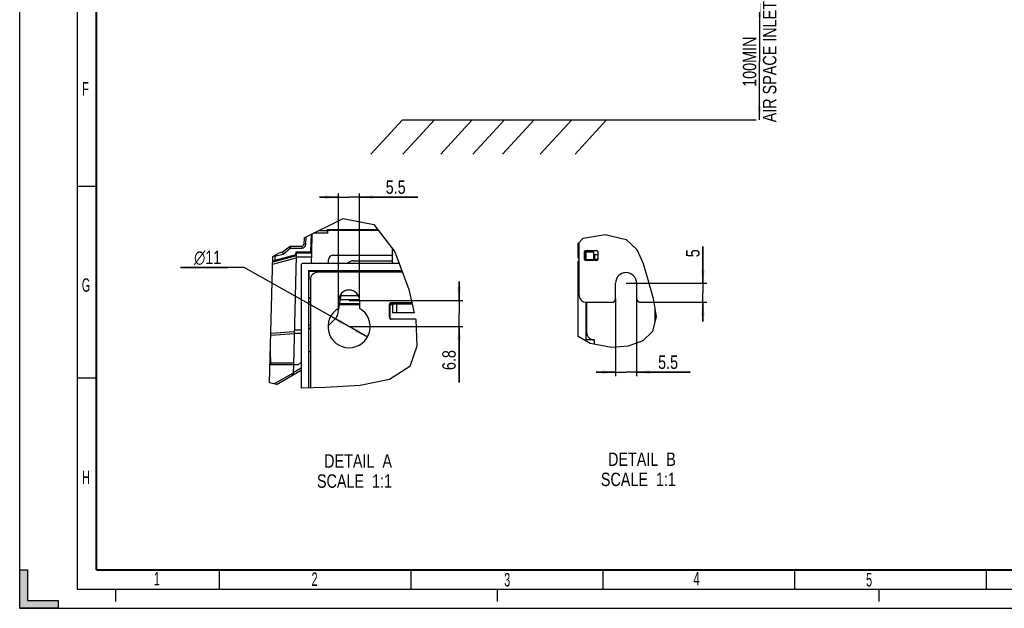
# Model space of a CAD drawing. Header units: millimetres. Extents: x 0 to 594, y 0 to 420.
# Tile 1 of 49: x 0 to 257, y 0 to 153. Entities that reach past the tile are written whole.
import ezdxf

# ---------------------------------------------------------------- set-up
doc = ezdxf.new("R2010")
doc.units = ezdxf.units.MM
doc.header["$LTSCALE"] = 32.67
doc.linetypes.add('DASHED', pattern=[0.2, 0.1, -0.1])
doc.layers.get('0').update_dxf_attribs({"linetype": 'CONTINUOUS'})
doc.styles.get("Standard").update_dxf_attribs({"font": 'txt', "width": 0.8})
doc.styles.add('TEXTSTYLE_1', font='gdt', dxfattribs={"width": 0.8})
doc.styles.add('TEXTSTYLE_2', font='txt', dxfattribs={"width": 0.6})
doc.dimstyles.new('DIMSTYLE_1', dxfattribs={"dimtxt": 3.5, "dimasz": 3.5, "dimexe": 1, "dimexo": 0, "dimgap": 0.875, "dimtad": 1, "dimlfac": 2, "dimdsep": 46, "dimtxsty": 'STANDARD', "dimblk": '_FILLED', "dimblk1": '_FILLED', "dimblk2": '_FILLED', "dimcen": 0.09, "dimclrt": 5, "dimadec": 0, "dimazin": 0, "dimtol": 1, "dimtp": 0.01, "dimtm": 0.01, "dimtfac": 1, "dimtofl": 0, "dimtmove": 0, "dimatfit": 3, "dimldrblk": '_FILLED', "dimfxl": 1, "dimtolj": 1, "dimarcsym": 0})
doc.dimstyles.new('DIMSTYLE_6', dxfattribs={"dimtxt": 3.5, "dimasz": 3.5, "dimexe": 1, "dimexo": 0, "dimgap": 0.875, "dimtad": 1, "dimdsep": 46, "dimtxsty": 'STANDARD', "dimblk": '_FILLED', "dimblk1": '_FILLED', "dimblk2": '_FILLED', "dimcen": 0.09, "dimclrt": 5, "dimadec": 0, "dimazin": 0, "dimtp": 0.1, "dimtm": 0.1, "dimtfac": 1, "dimtofl": 0, "dimtmove": 0, "dimatfit": 3, "dimldrblk": '_FILLED', "dimfxl": 1, "dimtolj": 1, "dimarcsym": 0})
doc.dimstyles.new('DIMSTYLE_7', dxfattribs={"dimtxt": 3.5, "dimasz": 3.5, "dimexe": 1, "dimexo": 0, "dimgap": 0.875, "dimtad": 1, "dimdsep": 46, "dimtxsty": 'STANDARD', "dimblk": '_FILLED', "dimblk1": '_FILLED', "dimblk2": '_FILLED', "dimcen": 0.09, "dimclrt": 5, "dimadec": 0, "dimazin": 0, "dimtp": 0.2, "dimtm": 0.2, "dimtfac": 1, "dimtofl": 0, "dimtmove": 0, "dimatfit": 3, "dimldrblk": '_FILLED', "dimfxl": 1, "dimtolj": 1, "dimarcsym": 0})
doc.dimstyles.new('DIMSTYLE_8', dxfattribs={"dimtxt": 3.5, "dimasz": 3.5, "dimexe": 1, "dimexo": 0, "dimtad": 1, "dimdsep": 46, "dimtxsty": 'STANDARD', "dimblk": '_FILLED', "dimblk1": '_FILLED', "dimblk2": '_FILLED', "dimcen": 0.09, "dimclrt": 5, "dimadec": 0, "dimazin": 0, "dimtp": 0.2, "dimtm": 0.2, "dimtfac": 1, "dimtofl": 0, "dimtmove": 0, "dimatfit": 3, "dimldrblk": '_FILLED', "dimfxl": 1, "dimtolj": 1, "dimarcsym": 0})

# ---------------------------------------------------------------- blocks, each defined once
blk = doc.blocks.new('_FILLED')
at = {"color": 0, "linetype": 'BYBLOCK'}
blk.add_solid([(0, 0), (-1, 0.143), (-1, -0.143)], dxfattribs=at)
blk = doc.blocks.new('*D3')
at = {"color": 2, "linetype": 'CONTINUOUS'}
for p, q in [((141.65, 157.69), (192.03, 157.69)), ((192.03, 157.69), (192.03, 157.69)), ((192.9, 157.69), (192.9, 142.54)), ((192.9, 127.39), (192.9, 142.54)), ((153.02, 127.39), (192.03, 127.39)), ((192.03, 127.39), (192.03, 127.39))]:
    blk.add_line(p, q, dxfattribs=at)
at = {"color": 2, "linetype": 'CONTINUOUS', "xscale": 3.5, "yscale": 3.5, "zscale": 3.5}
for p, rotation in [((192.9, 157.69), 89.9999987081), ((192.9, 127.39), 269.9999987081)]:
    blk.add_blockref('_FILLED', p, dxfattribs=dict(at, rotation=rotation))
at = {"color": 5, "linetype": 'CONTINUOUS', "insert": (188.53, 142.54), "char_height": 3.5, "width": 42, "attachment_point": 2, "rotation": 90, "line_spacing_factor": 0.9}
blk.add_mtext('100MIN\\PAIR SPACE INLET', dxfattribs=at)
blk = doc.blocks.new('*D10')
at = {"color": 2, "linetype": 'CONTINUOUS'}
for p, q in [((178.13, 84.79), (178.13, 94.34)), ((178.13, 94.34), (178.13, 82.29)), ((158.09, 84.79), (179.13, 84.79)), ((178.13, 74.79), (178.13, 82.29)), ((164.31, 79.79), (179.13, 79.79)), ((178.13, 79.79), (178.13, 74.79))]:
    blk.add_line(p, q, dxfattribs=at)
at = {"color": 2, "linetype": 'CONTINUOUS', "xscale": 3.5, "yscale": 3.5, "zscale": 3.5}
for p, rotation in [((178.13, 84.79), 270), ((178.13, 79.79), 90)]:
    blk.add_blockref('_FILLED', p, dxfattribs=dict(at, rotation=rotation))
at = {"color": 5, "linetype": 'CONTINUOUS', "insert": (173.76, 91.54), "char_height": 3.5, "width": 2.8, "attachment_point": 1, "rotation": 90, "line_spacing_factor": 0.9}
blk.add_mtext('5', dxfattribs=at)
blk = doc.blocks.new('*D11')
at = {"color": 2, "linetype": 'CONTINUOUS'}
for p, q in [((155.34, 80.79), (155.34, 60.57)), ((160.84, 80.79), (160.84, 60.57)), ((155.34, 61.57), (150.34, 61.57)), ((150.34, 61.57), (158.09, 61.57)), ((174.85, 61.57), (158.09, 61.57)), ((160.84, 61.57), (174.85, 61.57))]:
    blk.add_line(p, q, dxfattribs=at)
at = {"color": 2, "linetype": 'CONTINUOUS', "xscale": 3.5, "yscale": 3.5, "zscale": 3.5}
blk.add_blockref('_FILLED', (155.34, 61.57), dxfattribs=at)
at = {"color": 2, "linetype": 'CONTINUOUS', "xscale": 3.5, "yscale": 3.5, "zscale": 3.5, "rotation": 180}
blk.add_blockref('_FILLED', (160.84, 61.57), dxfattribs=at)
at = {"color": 5, "linetype": 'CONTINUOUS', "insert": (166.45, 65.94), "char_height": 3.5, "width": 8.4, "attachment_point": 1, "line_spacing_factor": 0.9}
blk.add_mtext('5.5', dxfattribs=at)
blk = doc.blocks.new('*D12')
at = {"color": 2, "linetype": 'CONTINUOUS'}
for p, q in [((114.55, 80.25), (114.55, 85.25)), ((114.55, 85.25), (114.55, 76.85)), ((85.88, 80.25), (115.55, 80.25)), ((114.55, 58.92), (114.55, 76.85)), ((85.88, 73.45), (115.55, 73.45)), ((114.55, 73.45), (114.55, 58.92))]:
    blk.add_line(p, q, dxfattribs=at)
at = {"color": 2, "linetype": 'CONTINUOUS', "xscale": 3.5, "yscale": 3.5, "zscale": 3.5}
for p, rotation in [((114.55, 80.25), 270), ((114.55, 73.45), 90)]:
    blk.add_blockref('_FILLED', p, dxfattribs=dict(at, rotation=rotation))
at = {"color": 5, "linetype": 'CONTINUOUS', "insert": (110.18, 67.32), "char_height": 3.5, "width": 8.4, "attachment_point": 3, "rotation": 90, "line_spacing_factor": 0.9}
blk.add_mtext('6.8', dxfattribs=at)
blk = doc.blocks.new('*D13')
at = {"color": 2, "linetype": 'CONTINUOUS'}
for p, q in [((83.13, 80.25), (83.13, 108.21)), ((88.63, 80.25), (88.63, 108.21)), ((83.13, 107.21), (78.13, 107.21)), ((78.13, 107.21), (85.88, 107.21)), ((103.83, 107.21), (85.88, 107.21)), ((88.63, 107.21), (103.83, 107.21))]:
    blk.add_line(p, q, dxfattribs=at)
at = {"color": 2, "linetype": 'CONTINUOUS', "xscale": 3.5, "yscale": 3.5, "zscale": 3.5}
blk.add_blockref('_FILLED', (83.13, 107.21), dxfattribs=at)
at = {"color": 2, "linetype": 'CONTINUOUS', "xscale": 3.5, "yscale": 3.5, "zscale": 3.5, "rotation": 180}
blk.add_blockref('_FILLED', (88.63, 107.21), dxfattribs=at)
at = {"color": 5, "linetype": 'CONTINUOUS', "insert": (95.43, 111.59), "char_height": 3.5, "width": 8.4, "attachment_point": 1, "line_spacing_factor": 0.9}
blk.add_mtext('5.5', dxfattribs=at)
blk = doc.blocks.new('*D14')
at = {"color": 2, "linetype": 'CONTINUOUS'}
for p, q in [((58.54, 88.88), (41.93, 88.88)), ((41.93, 88.88), (54.29, 88.88)), ((85.88, 73.45), (58.54, 88.88)), ((81.09, 76.15), (85.88, 73.45)), ((90.67, 70.74), (85.88, 73.45))]:
    blk.add_line(p, q, dxfattribs=at)
at = {"color": 2, "linetype": 'CONTINUOUS', "xscale": 3.5, "yscale": 3.5, "zscale": 3.5}
for p, rotation in [((81.09, 76.15), 150.555894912), ((90.67, 70.74), 330.555894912)]:
    blk.add_blockref('_FILLED', p, dxfattribs=dict(at, rotation=rotation))
at = {"color": 5, "linetype": 'CONTINUOUS', "insert": (52.54, 93.25), "char_height": 3.5, "width": 10.2667, "attachment_point": 3, "line_spacing_factor": 0.9, "style": 'TEXTSTYLE_1'}
blk.add_mtext('{\\Fgdt;n}\\Ftxt;11', dxfattribs=at)

msp = doc.modelspace()

# ---------------------------------------------------------------- hatches: boundary and pattern name
at = {"linetype": 'CONTINUOUS'}
msp.add_hatch(color=2, dxfattribs=at).paths.add_polyline_path([(0, 0), (0, 10), (2, 10), (2, 2), (10, 2), (10, 0)])

# ---------------------------------------------------------------- linework, layer by layer
at = {"color": 7, "linetype": 'CONTINUOUS'}
for p, q in [((0, 0), (0, 420)), ((99.7676, 127.3867), (91.5297, 118.4657)), ((99.7676, 127.3867), (153.0222, 127.3867)), ((108.1223, 127.3867), (99.8843, 118.4657)), ((117.9984, 127.3867), (109.7604, 118.4657)), ((126.3949, 127.3867), (118.157, 118.4657)), ((134.1495, 127.3867), (125.9115, 118.4657)), ((143.9564, 127.3867), (135.7184, 118.4657)), ((153.0222, 127.3867), (144.7843, 118.4657)), ((20, 110), (15, 110)), ((76.1687, 97.5794), (76.0421, 92.743)), ((80.3449, 97.7838), (76.5843, 97.7838)), ((78.1043, 98.5315), (80.1943, 98.5315)), ((80.2766, 98.7573), (80.1943, 98.5315)), ((80.3537, 97.9852), (80.1943, 98.5315)), ((80.3797, 98.6485), (80.2766, 98.7573)), ((80.2766, 98.7573), (93.3578, 98.7573)), ((80.3449, 97.7838), (80.3537, 97.9852)), ((80.3537, 97.9852), (80.3797, 98.6485)), ((80.3797, 98.6485), (93.4413, 98.6485)), ((74.1424, 96.5757), (74.0995, 94.9354)), ((75.9379, 92.9659), (76.0594, 97.5256)), ((145.5933, 91.4928), (145.5933, 95.1503)), ((145.7933, 95.3565), (145.7933, 81.7928)), ((68.4479, 92.8306), (67.4042, 92.5509)), ((68.4479, 92.8306), (69.8796, 94.0295)), ((70.5806, 94.4482), (73.5996, 94.4482)), ((72.0206, 92.1377), (72.0427, 92.9659)), ((72.0427, 92.9659), (72.1468, 92.743)), ((72.0427, 92.9659), (75.9379, 92.9659)), ((72.1468, 92.743), (72.1258, 91.9421)), ((75.9379, 92.9659), (76.042, 92.743)), ((76.0406, 92.698), (75.968, 89.9485)), ((97.2056, 89.9485), (97.1721, 93.7929)), ((147.2933, 90.9428), (147.2933, 93.0428)), ((147.5433, 93.2928), (150.4433, 93.2928)), ((147.5933, 90.9928), (147.5933, 93.0059)), ((147.6293, 92.9928), (149.5707, 92.9928)), ((147.6326, 92.9928), (147.6326, 90.9928)), ((149.5707, 92.9928), (149.5707, 90.9928)), ((150.6933, 93.0428), (150.6933, 90.9428)), ((65.1535, 58.8084), (66.0153, 91.7213)), ((72.0206, 92.1377), (66.4873, 90.655)), ((72.1243, 91.8935), (71.3767, 63.4478)), ((72.0206, 92.1377), (72.1257, 91.9421)), ((98.9425, 89.9485), (73.8797, 89.9485)), ((80.4043, 89.9485), (80.6289, 91.2221)), ((81.6137, 92.0485), (97.1873, 92.0485)), ((87.0579, 90.6485), (97.1995, 90.6485)), ((145.5933, 70.9127), (145.5933, 90.3424)), ((147.598, 90.9928), (147.2933, 90.9928)), ((147.2971, 90.8847), (147.5933, 90.8951)), ((150.4433, 90.6928), (147.5433, 90.6928)), ((147.5933, 90.8951), (147.5933, 90.6928)), ((147.6326, 90.9928), (149.7933, 90.9928)), ((147.7965, 90.9021), (147.6359, 90.8965)), ((147.7933, 90.9928), (147.7933, 90.6928)), ((149.5838, 92.2928), (150.6933, 92.2928)), ((149.8316, 92.2928), (149.8545, 90.9928)), ((150.6933, 90.9928), (149.8545, 90.9928)), ((73.3797, 89.4485), (73.3797, 57.4452)), ((75.3797, 57.4765), (75.3797, 88.1057)), ((75.3797, 88.1057), (75.4059, 87.9485)), ((75.3797, 88.1057), (99.6245, 88.1057)), ((75.4059, 87.9485), (75.4059, 85.6485)), ((75.4059, 87.9485), (85.3797, 87.9485)), ((99.7937, 87.6485), (77.7797, 87.6485)), ((85.3797, 87.9485), (85.4583, 88.0271)), ((85.3797, 87.9485), (85.3797, 87.6485)), ((85.4583, 88.0271), (85.4583, 87.6485)), ((86.3011, 88.0271), (85.4583, 88.0271)), ((86.3011, 87.6485), (86.3011, 88.0271)), ((86.3011, 88.0271), (86.3797, 87.9485)), ((86.3797, 87.9485), (86.3797, 87.6485)), ((86.3797, 87.9485), (95.1797, 87.9485)), ((95.1797, 87.9485), (95.2583, 88.0271)), ((95.1797, 87.9485), (95.1797, 87.6485)), ((96.1011, 88.0271), (95.2583, 88.0271)), ((95.2583, 88.0271), (95.2583, 87.6485)), ((96.1011, 87.6485), (96.1011, 88.0271)), ((96.1011, 88.0271), (96.1797, 87.9485)), ((96.1797, 87.9485), (99.6827, 87.9485)), ((96.1797, 87.9485), (96.1797, 87.6485)), ((75.7797, 85.6485), (75.7797, 57.4827)), ((155.3433, 80.7928), (155.3433, 84.7928)), ((160.8433, 84.7928), (160.8433, 80.7928)), ((75.7797, 80.8699), (75.3928, 80.8699)), ((75.3928, 80.0271), (75.7797, 80.0271)), ((75.4059, 80.9485), (75.7797, 80.9485)), ((75.4059, 79.9485), (75.7797, 79.9485)), ((82.9142, 76.6661), (83.8729, 82.103)), ((83.1297, 78.2116), (83.1297, 80.2485)), ((88.6345, 80.4807), (83.5869, 80.4806)), ((83.7761, 81.5537), (88.2559, 81.5496)), ((88.6297, 80.2485), (88.6297, 78.2116)), ((102.2595, 79.6528), (96.7099, 79.6528)), ((96.8797, 79.6985), (102.249, 79.6985)), ((97.3182, 77.0485), (97.2955, 79.6528)), ((147.5933, 79.7928), (147.5933, 69.7664)), ((147.7933, 79.7928), (147.7933, 71.9928)), ((147.7933, 79.7928), (154.3433, 79.7928)), ((161.8433, 79.7928), (165.3412, 79.7928)), ((88.6335, 79.1259), (83.3479, 79.1253)), ((83.4049, 79.4485), (88.6338, 79.4486)), ((96.3797, 75.8985), (96.3797, 79.1985)), ((96.4756, 79.4777), (96.4791, 75.6158)), ((97.2967, 79.1269), (96.4759, 79.1268)), ((96.4764, 79.4487), (97.2967, 79.4487)), ((102.8567, 77.0485), (97.3182, 77.0485)), ((98.2978, 79.3802), (102.322, 79.3802)), ((165.5933, 78.1912), (165.5933, 74.6587)), ((82.3588, 75.5992), (80.4071, 73.6476)), ((96.6956, 75.448), (103.2237, 75.448)), ((103.2351, 75.3985), (96.8797, 75.3985)), ((75.7797, 73.8699), (75.3928, 73.8699)), ((75.3928, 73.0271), (75.7797, 73.0271)), ((75.4059, 73.9485), (75.7797, 73.9485)), ((75.4059, 72.9485), (75.7797, 72.9485)), ((147.5933, 70.1205), (149.1679, 70.1183)), ((149.7933, 69.9928), (147.5933, 69.9928)), ((149.7933, 69.9928), (149.7933, 68.8901)), ((65.4845, 63.4485), (65.3797, 67.4485)), ((75.7797, 66.8437), (75.3928, 66.8437)), ((75.7797, 66.9223), (75.4059, 66.9223)), ((72.6299, 63.4487), (65.4845, 63.4485)), ((66.9328, 58.3452), (73.3797, 62.0673)), ((71.3562, 63.4484), (71.2956, 61.1351)), ((73.3511, 64.1699), (72.6299, 63.4487)), ((20, 60), (15, 60)), ((0, 10), (2, 10)), ((2, 10), (2, 2)), ((52, 10), (52, 5)), ((102, 10), (102, 5)), ((152, 10), (152, 5)), ((202, 10), (202, 5)), ((252, 10), (252, 5)), ((0, 0), (594, 0)), ((2, 2), (10, 2)), ((10, 2), (10, 0))]:
    msp.add_line(p, q, dxfattribs=at)
at = {"color": 2, "linetype": 'CONTINUOUS'}
for p, q in [((15, 415), (15, 5)), ((74.2094, 96.6157), (84.38, 101.6184)), ((84.38, 101.6184), (92.3629, 100.052)), ((92.3629, 100.052), (97.8427, 92.9202)), ((74.1424, 96.5757), (74.2094, 96.6157)), ((145.5933, 95.1503), (146.9137, 96.5113)), ((146.9137, 96.5113), (152.6309, 97.5125)), ((152.6309, 97.5125), (158.1042, 96.1621)), ((158.1042, 96.1621), (160.8875, 93.546)), ((66.0153, 91.7213), (67.4042, 92.5509)), ((69.8796, 94.0295), (70.5806, 94.4482)), ((97.8427, 92.9202), (101.4555, 83.1584)), ((160.8875, 93.546), (162.5517, 89.939)), ((162.5517, 89.939), (163.7752, 85.7654)), ((163.7752, 85.7654), (165.1872, 80.772)), ((101.4555, 83.1584), (102.8567, 77.0485)), ((165.1872, 80.772), (165.9265, 76.0738)), ((103.2237, 75.448), (103.2546, 75.3132)), ((103.2546, 75.3132), (103.566, 68.3818)), ((165.9265, 76.0738), (165.0039, 72.1552)), ((165.0039, 72.1552), (162.4334, 69.7873)), ((148.7701, 69.0919), (145.5933, 70.9127)), ((162.4334, 69.7873), (158.6545, 68.3779)), ((103.566, 68.3818), (101.6863, 63.0831)), ((154.3236, 67.9966), (148.7701, 69.0919)), ((158.6545, 68.3779), (154.3236, 67.9966)), ((101.6863, 63.0831), (96.4377, 59.625)), ((96.4377, 59.625), (88.7276, 58.1216)), ((66.9328, 58.3452), (65.1535, 58.8084)), ((79.765, 57.5451), (73.3797, 57.4452)), ((88.7276, 58.1216), (79.765, 57.5451)), ((15, 5), (589, 5))]:
    msp.add_line(p, q, dxfattribs=at)
at = {"color": 9, "linetype": 'CONTINUOUS'}
for p, q in [((74.5993, 94.9311), (74.6491, 96.832)), ((68.6841, 92.3852), (70.5614, 93.9572)), ((70.5614, 94.4367), (70.5614, 93.9572)), ((70.5614, 93.9572), (73.5997, 93.9572)), ((72.1458, 92.698), (76.041, 92.698)), ((73.5996, 94.4482), (73.5997, 93.9572)), ((74.2974, 94.241), (74.5146, 94.5537)), ((74.5146, 94.5537), (74.5993, 94.9311)), ((65.9643, 89.7738), (72.1108, 91.387)), ((72.1252, 91.8936), (65.9776, 90.2801)), ((66.4672, 91.9912), (66.5175, 91.8047)), ((66.5175, 91.8047), (66.4873, 90.655)), ((66.5175, 91.8047), (68.6841, 92.3852)), ((72.1177, 91.6569), (76.013, 91.6569)), ((149.7933, 90.6928), (149.7933, 90.9928)), ((102.2912, 79.5145), (97.2972, 79.5145)), ((98.3182, 77.0485), (98.2978, 79.3802)), ((71.6029, 72.0786), (65.489, 71.621)), ((73.3797, 72.5476), (71.615, 72.5476)), ((65.4782, 71.2082), (71.592, 71.6658)), ((73.3797, 71.6945), (71.5926, 71.6945)), ((71.3892, 63.9232), (65.472, 63.9232)), ((73.3797, 62.6185), (71.3028, 61.4194)), ((71.3011, 61.3446), (66.363, 58.4935))]:
    msp.add_line(p, q, dxfattribs=at)
at = {"color": 7, "linetype": 'DASHED'}
for p, q in [((25, 5), (25, 0)), ((124.5, 5), (124.5, 0)), ((224, 5), (224, 0))]:
    msp.add_line(p, q, dxfattribs=at)
at = {"color": 7, "linetype": 'CONTINUOUS', "const_width": 0.5}
for points in [[(20, 10), (20, 410)], [(584, 10), (20, 10)]]:
    msp.add_lwpolyline(points, dxfattribs=at)
at = {"color": 7, "linetype": 'CONTINUOUS'}
for points in [[(68.4479, 92.8306), (68.478, 92.7771), (68.5639, 92.6151), (68.6841, 92.3852)], [(73.5996, 94.4482), (73.8458, 94.513), (74.0282, 94.6908), (74.0995, 94.9354)], [(66.4873, 90.655), (66.2317, 90.5841), (66.0522, 90.5298), (65.9834, 90.5026)], [(97.2975, 79.4151), (97.3732, 79.4018), (97.5899, 79.3904), (97.9146, 79.3828), (98.2978, 79.3802)]]:
    msp.add_lwpolyline(points, dxfattribs=at)
at = {"color": 9, "linetype": 'CONTINUOUS'}
for points in [[(70.5614, 93.9572), (70.3997, 94.1491), (70.2914, 94.2754)], [(73.5997, 93.9572), (73.9791, 94.0321), (74.2974, 94.241)], [(74.5993, 94.9311), (74.353, 94.9364), (74.1722, 94.938), (74.0995, 94.9354)], [(66.5175, 91.8047), (66.2677, 91.8101), (66.1654, 91.8109)]]:
    msp.add_lwpolyline(points, dxfattribs=at)
at = {"color": 2, "linetype": 'CONTINUOUS'}
msp.add_lwpolyline([(0, 0), (0, 10), (2, 10), (2, 2), (10, 2), (10, 0), (0, 0)], dxfattribs=at)
at = {"color": 7, "linetype": 'CONTINUOUS'}
for centre, radius, start, end in [((147.5433, 93.0428), 0.25, 90, 180), ((150.4433, 93.0428), 0.25, 0, 90), ((73.8797, 89.4485), 0.5, 90, 180), ((81.6137, 91.0485), 1, 90, 170), ((87.0579, 88.6485), 2, 90, 138.710751), ((146.0933, 91.4928), 0.5, 180, 233.130102), ((146.0933, 90.3424), 0.5, 127.8699, 180), ((147.5433, 90.9428), 0.25, 180, 270), ((150.4433, 90.9428), 0.25, 270, 360), ((77.7797, 85.6485), 2, 90, 180), ((158.0933, 84.7928), 2.75, 0, 180), ((85.8797, 80.2485), 2.75, 0, 180), ((96.8797, 79.1985), 0.5, 90, 180), ((147.7933, 81.7928), 2, 180, 270), ((154.3433, 80.7928), 1, 270, 360), ((161.8433, 80.7928), 1, 180, 270), ((85.8797, 73.4485), 5.5, 120, 60), ((80.9446, 77.0134), 2, 315, 350), ((96.8797, 75.8985), 0.5, 180, 270), ((149.7933, 71.9928), 2, 180, 270), ((70.7959, 61.1528), 0.5, 299.958352, 358.054655)]:
    msp.add_arc(centre, radius, start, end, dxfattribs=at)

# ---------------------------------------------------------------- texts
at = {"color": 5, "linetype": 'CONTINUOUS', "char_height": 3.5, "width": 2.1, "attachment_point": 1, "line_spacing_factor": 0.9, "style": 'TEXTSTYLE_2'}
for s, insert in [('F', (16.285, 137.2058)), ('G', (16.2045, 86.0428)), ('H', (16.2962, 35.8969)), ('1', (35.0169, 9.4709)), ('2', (76.0952, 9.3492)), ('3', (126.3236, 9.1982)), ('4', (175.6867, 9.4913)), ('5', (220.6784, 9.1994))]:
    msp.add_mtext(s, dxfattribs=dict(at, insert=insert))
at = {"color": 5, "linetype": 'CONTINUOUS', "char_height": 3.5, "width": 28, "attachment_point": 3, "line_spacing_factor": 0.9}
for s, insert in [('DETAIL  A\\PSCALE  1:1', (97.0717, 40.1746)), ('DETAIL  B\\PSCALE  1:1', (171.0802, 40.6203))]:
    msp.add_mtext(s, dxfattribs=dict(at, insert=insert))

# ---------------------------------------------------------------- dimensions: what is measured, and where the dimension line sits
at = {"color": 2, "linetype": 'CONTINUOUS'}
dim = msp.add_linear_dim(base=(192.9033, 127.3867), p1=(141.6472, 157.6932), p2=(153.0222, 127.3867), angle=269.999999, text='100MIN\\PAIR SPACE INLET', dimstyle='DIMSTYLE_1', dxfattribs=at)
dim.commit()
dim.dimension.update_dxf_attribs({"geometry": '*D3', "text_midpoint": (192.9033, 142.54), "dimtype": 160})
dim = msp.add_linear_dim(base=(88.6297, 107.2117), p1=(83.1297, 80.2485), p2=(88.6297, 80.2485), dimstyle='DIMSTYLE_6', dxfattribs=at)
dim.commit()
dim.dimension.update_dxf_attribs({"geometry": '*D13', "text_midpoint": (99.6315, 107.2117), "dimtype": 160})
dim = msp.add_diameter_dim_2p(p1=(81.0901, 76.1521), p2=(90.6693, 70.7448), dimstyle='DIMSTYLE_8', override={"dimtih": 1, "dimtoh": 1}, dxfattribs=at)
dim.commit()
dim.dimension.update_dxf_attribs({"geometry": '*D14', "text_midpoint": (47.4094, 91.5048), "dimtype": 163})
for base, p1, p2, angle, dimstyle, picture, middle in [((178.1328, 84.7928), (164.3144, 79.7928), (158.0933, 84.7928), 90, 'DIMSTYLE_6', '*D10', (178.1328, 92.943)), ((114.5531, 73.4485), (85.8797, 80.2485), (85.8797, 73.4485), 270, 'DIMSTYLE_7', '*D12', (114.5531, 63.1234)), ((155.3433, 61.5688), (160.8433, 80.7928), (155.3433, 80.7928), 180, 'DIMSTYLE_6', '*D11', (170.6513, 61.5688))]:
    dim = msp.add_linear_dim(base=base, p1=p1, p2=p2, angle=angle, dimstyle=dimstyle, dxfattribs=at)
    dim.commit()
    dim.dimension.update_dxf_attribs({"geometry": picture, "text_midpoint": middle, "dimtype": 160})

doc.saveas('drawing.dxf')
